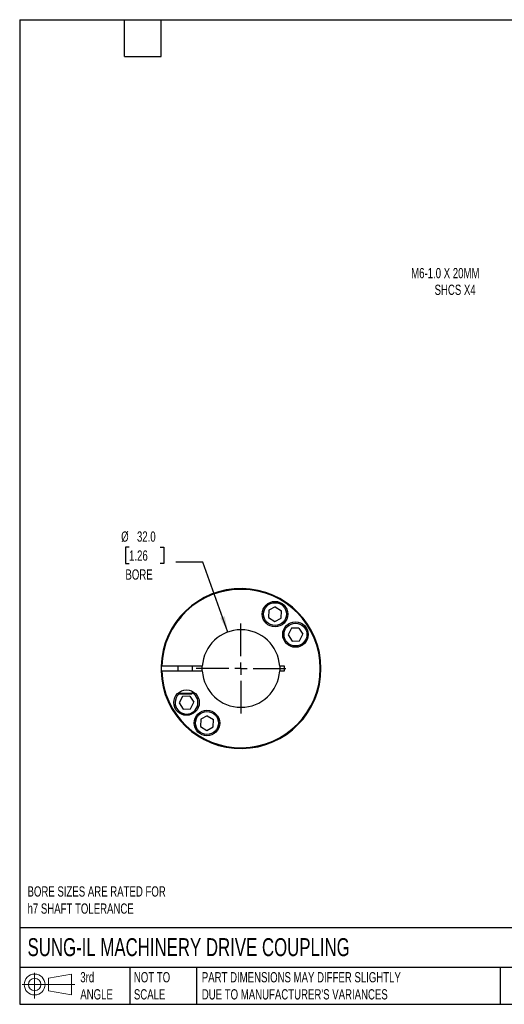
# Model space of a CAD drawing. Header units: millimetres. Extents: x 13 to 546, y 13 to 419.
# Tile 1 of 3: x 13 to 213, y 13 to 419. Entities that reach past the tile are written whole.
import ezdxf

# ---------------------------------------------------------------- set-up
doc = ezdxf.new("R2010")
doc.units = ezdxf.units.MM
doc.header["$LTSCALE"] = 2
doc.linetypes.add('SLD-Center', pattern=[19.05, 15.24, -1.27, 1.27, -1.27])
doc.linetypes.add('SLD-Solid', pattern=[0])
doc.layers.add('CENTER', color=40, linetype='SLD-Center')
doc.layers.add('SLD-DEFPOINTS', color=7, linetype='Continuous')
doc.layers.add('DIMENSIONS', color=140, linetype='SLD-Solid', lineweight=25)
doc.layers.add('TEXT', color=140, linetype='SLD-Solid', lineweight=25)
doc.styles.add('SLDTEXTSTYLE0', font='TXT', dxfattribs={"width": 0.7})
doc.dimstyles.new('SLDDIMSTYLE2', dxfattribs={"dimtxt": 4.316016, "dimasz": 6.604, "dimexe": 0, "dimexo": 0.0625, "dimgap": 1.079004, "dimtad": 0, "dimtih": 1, "dimtoh": 1, "dimdec": 1, "dimrnd": 1e-09, "dimzin": 4, "dimdsep": 46, "dimtxsty": 'SLDTEXTSTYLE0', "dimsah": 1, "dimcen": 0, "dimadec": 0, "dimazin": 1, "dimtfac": 1, "dimtdec": 1, "dimtofl": 0, "dimtmove": 0, "dimatfit": 3, "dimfxl": 0, "dimfrac": 2, "dimtolj": 1, "dimtzin": 12, "dimarcsym": 0})
doc.dimstyles.new('SLDDIMSTYLE4', dxfattribs={"dimtxt": 4.316016, "dimasz": 6.604, "dimexe": 0, "dimexo": 0.0625, "dimgap": 1.079004, "dimtad": 0, "dimtih": 1, "dimtoh": 1, "dimdec": 1, "dimrnd": 1e-09, "dimzin": 12, "dimdsep": 46, "dimtxsty": 'SLDTEXTSTYLE0', "dimsah": 1, "dimcen": 0, "dimadec": 0, "dimazin": 3, "dimtfac": 1, "dimtdec": 1, "dimtofl": 0, "dimtmove": 0, "dimatfit": 3, "dimfxl": 0, "dimfrac": 2, "dimtolj": 1, "dimtzin": 12, "dimarcsym": 0})

# ---------------------------------------------------------------- blocks, each defined once
blk = doc.blocks.new('Block11')
at = {"color": 7, "linetype": 'SLD-Solid', "lineweight": 18}
for p, q in [((5.18, 10.62), (5.18, 0)), ((10.96, 8.33), (20.35, 10.06)), ((10.96, 3.19), (10.96, 8.33)), ((20.35, 10.06), (20.35, 1.46)), ((0, 5.76), (21.75, 5.76)), ((10.96, 3.19), (20.35, 1.46))]:
    blk.add_line(p, q, dxfattribs=at)
for radius in [4.3, 2.57]:
    blk.add_circle((5.18, 5.76), radius, dxfattribs=at)
blk = doc.blocks.new('Block12')
at = {"layer": 'SLD-DEFPOINTS'}
blk.add_blockref('Block11', (0, 0), dxfattribs=at)
blk = doc.blocks.new('_D_7')
at = {"layer": 'DIMENSIONS'}
for p, q in [((251.32, 334.85), (233.17, 311.15)), ((233.17, 311.15), (222.05, 311.15))]:
    blk.add_line(p, q, dxfattribs=at)
blk.add_solid([(251.32, 334.85), (246.49, 330.23), (248.11, 328.99)], dxfattribs=at)
at = {"layer": 'DIMENSIONS', "attachment_point": 1, "style": 'SLDTEXTSTYLE0'}
for s, insert, char_height in [('M6-1.0 X 20MM', (174.2, 316.61), 4.2333), ('SHCS X4', (183.87, 309.75), 4.233)]:
    blk.add_mtext(s, dxfattribs=dict(at, insert=insert, char_height=char_height))
blk = doc.blocks.new('_D_8')
at = {"layer": 'DIMENSIONS'}
for p, q in [((57.82, 201.45), (56.37, 201.45)), ((56.37, 201.45), (56.37, 194.59)), ((70.65, 201.45), (72.1, 201.45)), ((72.1, 201.45), (72.1, 194.59)), ((88.19, 195.18), (77.08, 195.18)), ((98.58, 166.33), (88.19, 195.18)), ((56.37, 194.59), (57.82, 194.59)), ((72.1, 194.59), (70.65, 194.59))]:
    blk.add_line(p, q, dxfattribs=at)
blk.add_solid([(98.58, 166.33), (97.3, 172.89), (95.39, 172.2)], dxfattribs=at)
at = {"layer": 'DIMENSIONS', "char_height": 4.233, "attachment_point": 1, "style": 'SLDTEXTSTYLE0'}
for s, insert in [('%%c', (54.56, 207.87)), ('32.0', (61.08, 207.87)), ('1.26', (57.82, 200.04)), ('BORE', (56.33, 192.22))]:
    blk.add_mtext(s, dxfattribs=dict(at, insert=insert))
blk = doc.blocks.new('SW_CENTERMARKSYMBOL_3')
at = {"layer": 'CENTER', "color": 0}
for p, q in [((0, 5.08), (0, 18.54)), ((-5.08, 0), (-18.54, 0)), ((0, 0), (-2.54, 0)), ((0, 0), (0, 2.54)), ((0, 0), (0, -2.54)), ((0, 0), (2.54, 0)), ((5.08, 0), (18.54, 0)), ((0, -5.08), (0, -18.54))]:
    blk.add_line(p, q, dxfattribs=at)

msp = doc.modelspace()

# ---------------------------------------------------------------- linework, layer by layer
for p, q in [((115.47, 175.36), (115.37, 172.33)), ((118.15, 176.78), (115.47, 175.36)), ((118.15, 176.78), (120.72, 175.17)), ((120.61, 172.14), (120.72, 175.17)), ((115.37, 172.33), (117.94, 170.72)), ((117.94, 170.72), (120.61, 172.14)), ((124.87, 167.89), (123.44, 165.21)), ((127.9, 168), (124.87, 167.89)), ((127.9, 168), (129.5, 165.43)), ((123.44, 165.21), (125.05, 162.64)), ((125.05, 162.64), (128.08, 162.75)), ((128.08, 162.75), (129.5, 165.43)), ((88.03, 152.28), (71.32, 152.28)), ((78, 152.28), (78, 150.28)), ((84, 150.28), (84, 152.28)), ((122, 152.28), (119.97, 152.28)), ((122, 150.28), (122, 152.28)), ((71.32, 150.28), (88.03, 150.28)), ((119.97, 150.28), (122, 150.28)), ((78, 141.12), (78, 141.08)), ((78, 141.08), (78.3, 140.78)), ((78, 141.08), (81, 141.08)), ((78.3, 140.78), (81, 140.78)), ((79.92, 139.8), (78.5, 137.13)), ((82.95, 139.91), (79.92, 139.8)), ((81, 141.08), (84, 141.08)), ((81, 140.78), (83.7, 140.78)), ((82.95, 139.91), (84.56, 137.34)), ((83.7, 140.78), (84, 141.08)), ((84, 141.08), (84, 141.87)), ((78.5, 137.13), (80.1, 134.56)), ((80.1, 134.56), (83.13, 134.66)), ((83.13, 134.66), (84.56, 137.34)), ((87.39, 130.41), (87.28, 127.38)), ((90.06, 131.83), (87.39, 130.41)), ((90.06, 131.83), (92.63, 130.23)), ((92.53, 127.2), (92.63, 130.23)), ((87.28, 127.38), (89.85, 125.77)), ((89.85, 125.77), (92.53, 127.2))]:
    msp.add_line(p, q)
at = {"flags": 128}
for points in [[(71.02, 152.28), (71.01, 151.85), (71.02, 150.28)], [(88.03, 150.28), (88, 151.39), (88.03, 152.28)], [(119.97, 152.28), (120, 151.39), (119.97, 150.28)]]:
    msp.add_lwpolyline(points, dxfattribs=at)
for centre, radius in [((118.04, 173.75), 5.25), ((118.04, 173.75), 4.72), ((126.47, 165.32), 5.25), ((126.47, 165.32), 4.72), ((81.53, 137.23), 5.25), ((89.96, 128.8), 5.25), ((89.96, 128.8), 4.73)]:
    msp.add_circle(centre, radius)
for centre, radius, start, end in [((104, 151.28), 33, 181.7365, 178.2635), ((104, 151.28), 32.7, 181.7524, 178.2476), ((104, 151.28), 16, 3.5833, 176.4167), ((104, 151.28), 16, 183.5833, 356.4167), ((81.53, 137.23), 4.72, 180, 58.4364), ((81.53, 137.23), 4.72, 131.4259, 180)]:
    msp.add_arc(centre, radius, start, end)
for points in [[(71.32, 152.28), (71.24, 152.28), (71.16, 152.28), (71.05, 152.28), (71.02, 152.28), (71.02, 152.28)], [(71.02, 150.28), (71.02, 150.28), (71.05, 150.28), (71.16, 150.28), (71.24, 150.28), (71.32, 150.28)]]:
    msp.add_open_spline(points, degree=3, knots=[0, 0, 0, 0, 0.5, 0.5, 1, 1, 1, 1])
at = {"layer": 'TEXT'}
for p, q in [((12.7, 419.1), (546.1, 419.1)), ((12.7, 419.1), (12.7, 12.7)), ((55.88, 403.86), (55.88, 419.1)), ((71.12, 403.86), (71.12, 419.1)), ((55.88, 403.86), (71.12, 403.86)), ((546.1, 44.25), (12.7, 44.25)), ((546.1, 27.94), (12.7, 27.94)), ((58.09, 27.94), (58.09, 12.7)), ((85.67, 27.94), (85.67, 12.7)), ((210.97, 27.94), (210.97, 12.7)), ((12.7, 12.7), (546.1, 12.7))]:
    msp.add_line(p, q, dxfattribs=at)

# ---------------------------------------------------------------- block references
at = {"layer": 'CENTER'}
msp.add_blockref('SW_CENTERMARKSYMBOL_3', (104, 151.28), dxfattribs=at)
at = {"layer": 'SLD-DEFPOINTS'}
msp.add_blockref('Block12', (13.68, 15.11), dxfattribs=at)

# ---------------------------------------------------------------- texts
at = {"layer": 'TEXT', "attachment_point": 1, "style": 'SLDTEXTSTYLE0'}
for s, insert, char_height in [('BORE SIZES ARE RATED FOR^Jh7 SHAFT TOLERANCE', (15.93, 61.39), 4.2333), ('SUNG-IL MACHINERY DRIVE COUPLING', (15.93, 40), 7.4083), ('3rd^JANGLE', (37.7, 25.99), 4.233), ('NOT TO^JSCALE', (59.81, 25.99), 4.2333), ("PART DIMENSIONS MAY DIFFER SLIGHTLY ^JDUE TO MANUFACTURER'S VARIANCES", (87.83, 25.99), 4.2333)]:
    msp.add_mtext(s, dxfattribs=dict(at, insert=insert, char_height=char_height))

# ---------------------------------------------------------------- dimensions: what is measured, and where the dimension line sits
at = {"layer": 'DIMENSIONS'}
dim = msp.add_diameter_dim_2p(p1=(256.67, 341.84), p2=(251.32, 334.85), text='M6-1.0 X 20MM\\PSHCS X4', dimstyle='SLDDIMSTYLE4', override={"dimpost": '<>'}, dxfattribs=at)
dim.commit()
dim.dimension.update_dxf_attribs({"geometry": '_D_7', "text_midpoint": (196.54, 311.15), "dimtype": 163})
dim = msp.add_diameter_dim_2p(p1=(109.42, 136.22), p2=(98.58, 166.33), text='<>\\PBORE', dimstyle='SLDDIMSTYLE2', dxfattribs=at)
dim.commit()
dim.dimension.update_dxf_attribs({"geometry": '_D_8', "text_midpoint": (64.23, 197.41), "dimtype": 163})

doc.saveas('drawing.dxf')
